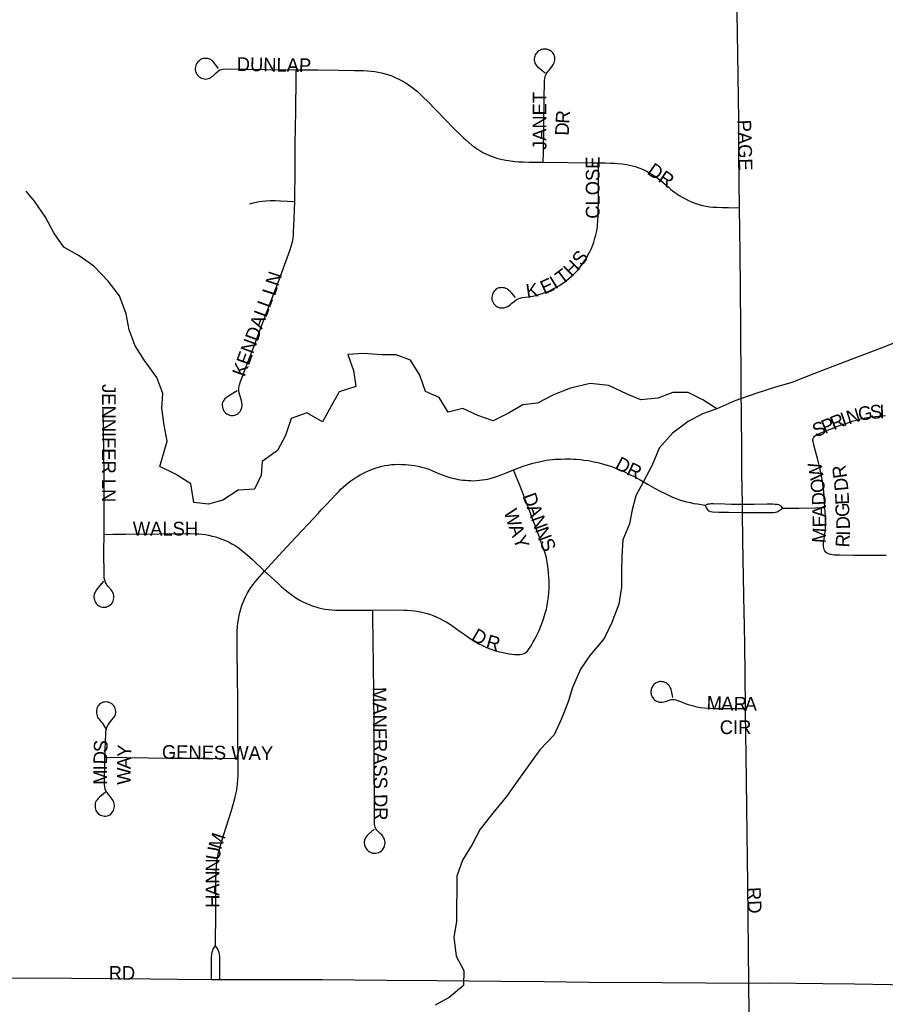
# Model space of a CAD drawing. Header units: feet. Extents: x 2113747 to 2516209, y 960708 to 1356798.
# Tile 149 of 253: x 2288613 to 2291766, y 1189957 to 1193546. Entities that reach past the tile are written whole.
import ezdxf

# ---------------------------------------------------------------- set-up
doc = ezdxf.new("R2010")
doc.units = ezdxf.units.FT
doc.header["$LTSCALE"] = 50
doc.header["$MEASUREMENT"] = 0
for name, color, linetype in [('0_Xref', 7, 'Continuous'), ('GM_X_City_Street', 251, 'Continuous'), ('GM_X_City_Street_Text', 251, 'Continuous'), ('GM_X_Minor_River', 5, 'Continuous')]:
    doc.layers.add(name, color=color, linetype=linetype)
doc.styles.add('Styledgn030', font='dgn030.shx')

# ---------------------------------------------------------------- blocks, each defined once
blk = doc.blocks.new('POR')
at = {"layer": 'GM_X_City_Street', "flags": 128}
for points in [[(2291235.7, 1192860.8), (2291233.2, 1193053.2), (2291232.6, 1193181.2), (2291229.6, 1193420.8), (2291227, 1193571.5), (2291225.3, 1193630.4), (2291224, 1193742), (2291221.5, 1193939), (2291218.7, 1194106.1), (2291216.8, 1194230.8), (2291216.4, 1194283.4), (2291215.8, 1194411.3), (2291215.4, 1194486.8), (2291215.3, 1194501.3)], [(2290520, 1193026.7), (2290520.8, 1193062.3), (2290522.9, 1193151.1), (2290523.9, 1193263.1), (2290525, 1193316.4), (2290525.3, 1193324.7), (2290526.2, 1193331.6), (2290527.4, 1193338.5), (2290528.8, 1193342.9), (2290530.9, 1193347.7), (2290534.5, 1193353.8), (2290538, 1193358.6), (2290542.7, 1193364.2), (2290552.9, 1193376.5), (2290558.1, 1193384.8), (2290560.1, 1193389.4), (2290561.7, 1193393.9), (2290562.7, 1193398.9), (2290562.9, 1193403.7), (2290562.3, 1193409.4), (2290561.4, 1193413.7), (2290560.1, 1193418.1), (2290557.7, 1193422.3), (2290554.9, 1193425.9), (2290551.5, 1193429.3), (2290547.1, 1193432.8), (2290543.6, 1193435), (2290538.9, 1193437.1), (2290533.7, 1193438.5), (2290528.9, 1193439.3), (2290523.9, 1193439.1), (2290519.3, 1193438.9), (2290514.2, 1193437.4), (2290509.8, 1193435.9), (2290503.7, 1193432.4), (2290499.4, 1193428.9), (2290496.3, 1193425.9), (2290493.7, 1193422.4), (2290491.1, 1193418.5), (2290489.3, 1193413.7), (2290488.5, 1193409.7), (2290487.5, 1193403.3), (2290487.6, 1193398.5), (2290488.5, 1193393.5), (2290489.8, 1193388.5), (2290492, 1193384.3), (2290494.5, 1193380.3), (2290498.4, 1193375.9), (2290502.8, 1193371.6), (2290527.1, 1193352.9)], [(2289337, 1193368), (2289320.5, 1193390.6), (2289316.5, 1193394.9), (2289313.1, 1193397.9), (2289308.7, 1193401), (2289305.4, 1193402.7), (2289301.8, 1193404), (2289298.1, 1193404.8), (2289294, 1193405.3), (2289290.6, 1193405.5), (2289286.2, 1193405.3), (2289281.4, 1193404.5), (2289277, 1193403.2), (2289273.1, 1193401.5), (2289269.3, 1193398.7), (2289265.3, 1193395.8), (2289262.3, 1193392.8), (2289259.2, 1193389.3), (2289256.2, 1193384.9), (2289254, 1193379.3), (2289253.1, 1193374.1), (2289252.7, 1193369.3), (2289252.7, 1193364.1), (2289253.7, 1193359.1), (2289254.9, 1193354.5), (2289257.1, 1193349.8), (2289260, 1193345.5), (2289263.1, 1193341.5), (2289266.6, 1193338.5), (2289271.2, 1193335.4), (2289275.7, 1193333.2), (2289279.6, 1193331.9), (2289285.5, 1193330.6), (2289291.4, 1193330.2), (2289295.3, 1193330.7), (2289301.3, 1193331.9), (2289307.5, 1193334.5), (2289312.2, 1193337.6), (2289316.6, 1193340.4), (2289322.6, 1193346.7), (2289328.7, 1193352.2), (2289333.1, 1193356.2), (2289337.7, 1193360), (2289342.6, 1193363.2), (2289347.4, 1193364.9), (2289354, 1193366.4), (2289363.2, 1193367.1), (2289510.6, 1193364.7), (2289619.8, 1193363.9)], [(2289614.7, 1192884.2), (2289615, 1192898.8), (2289616.6, 1192990.7), (2289617, 1193092.4), (2289619.1, 1193213.7), (2289619.7, 1193335.1), (2289619.8, 1193363.9)], [(2289619.8, 1193363.9), (2289700.5, 1193363.3), (2289775.9, 1193362.4), (2289832.5, 1193361.7), (2289864.4, 1193360.9), (2289880.2, 1193359.9), (2289893.5, 1193359.2), (2289906.3, 1193357.7), (2289919, 1193355.6), (2289931, 1193352.9), (2289944.2, 1193349.6), (2289956.6, 1193345.5), (2289968.4, 1193341.2), (2289981, 1193336), (2289992.2, 1193330.9), (2290005.7, 1193323.8), (2290017.7, 1193316.9), (2290029.6, 1193309.5), (2290041.9, 1193300.8), (2290052.6, 1193292.5), (2290062.2, 1193284.3), (2290073, 1193274.3), (2290085.6, 1193262.1), (2290097.3, 1193250.4), (2290197.1, 1193147.8), (2290218.6, 1193126.2), (2290229.2, 1193115.7), (2290237.9, 1193107.9), (2290248.8, 1193098.3), (2290260.5, 1193088.8), (2290270.5, 1193081.4), (2290278.3, 1193075.7), (2290288.7, 1193069.2), (2290300.4, 1193062.7), (2290311.5, 1193056.9), (2290324.3, 1193051.4), (2290338.2, 1193046.2), (2290351.7, 1193041.8), (2290365.6, 1193037.9), (2290384.3, 1193034), (2290401.2, 1193031.4), (2290417.5, 1193029.5), (2290431.6, 1193028.7), (2290447.7, 1193027.9), (2290467.2, 1193027.4), (2290494.1, 1193027), (2290520, 1193026.7)], [(2290418.6, 1192534.2), (2290410.8, 1192543.4), (2290405.7, 1192549), (2290399.6, 1192555.5), (2290393.9, 1192560.7), (2290388.7, 1192564.6), (2290384.4, 1192566.8), (2290379.7, 1192568.6), (2290374.8, 1192569.4), (2290369.9, 1192569.9), (2290365.3, 1192569.4), (2290360.1, 1192568.6), (2290355.3, 1192567.3), (2290351, 1192564.9), (2290346.6, 1192562.1), (2290343.3, 1192558.8), (2290339.3, 1192553.6), (2290337, 1192549.5), (2290335.1, 1192544.7), (2290334, 1192539.9), (2290333.1, 1192535), (2290333.1, 1192530.4), (2290333.5, 1192525.2), (2290334.9, 1192520.8), (2290337.4, 1192515.2), (2290340, 1192510.8), (2290343.5, 1192506.5), (2290347, 1192503.3), (2290351.3, 1192500.4), (2290355.5, 1192498.4), (2290361.8, 1192496.5), (2290367, 1192495.6), (2290372.2, 1192495.6), (2290378.3, 1192496.5), (2290384.3, 1192498.6), (2290390, 1192500.8), (2290396, 1192504.9), (2290401.3, 1192508.6), (2290406, 1192512.5), (2290413.9, 1192519.5), (2290421.9, 1192525.2), (2290426, 1192527.7), (2290430.8, 1192529.9), (2290436.5, 1192531.6), (2290443.3, 1192533.1), (2290454.3, 1192534.7), (2290466.9, 1192536.4), (2290480.8, 1192538.6), (2290493.4, 1192541.2), (2290504.7, 1192544), (2290516.4, 1192547.6), (2290530.3, 1192552.9), (2290542.9, 1192558.1), (2290556.6, 1192564.7), (2290568.9, 1192571.1), (2290579.5, 1192577.5), (2290591.9, 1192585.8), (2290603.7, 1192594.6), (2290613.7, 1192602.8), (2290623.7, 1192611.6), (2290635, 1192622.3), (2290644.6, 1192632.5), (2290651.5, 1192641), (2290659.1, 1192650.4), (2290668.4, 1192664), (2290677.5, 1192677.6), (2290683.1, 1192687.6), (2290688.8, 1192697.6), (2290694.5, 1192709.6), (2290699.5, 1192721.7), (2290704.5, 1192735.6), (2290708.8, 1192749.5), (2290712.3, 1192761.7), (2290714.7, 1192772), (2290716.3, 1192782.5), (2290718.1, 1192794.7), (2290719.7, 1192813.8), (2290720.6, 1192830.8), (2290721.6, 1192899.8), (2290721.2, 1192975.4), (2290721.1, 1192995.1), (2290720.8, 1193024.9)], [(2290520, 1193026.7), (2290701.3, 1193025.1), (2290720.8, 1193024.9)], [(2290720.8, 1193024.9), (2290745.5, 1193024.7), (2290765.5, 1193023.8), (2290779.4, 1193022.9), (2290790.7, 1193022.1), (2290807.7, 1193020.6), (2290823.7, 1193018.6), (2290835, 1193016.4), (2290845.8, 1193013.8), (2290855, 1193011.2), (2290865, 1193007.7), (2290876, 1193003.4), (2290888.9, 1192997.7), (2290898.8, 1192992.5), (2290908.4, 1192987.3), (2290917.1, 1192982.5), (2290923.6, 1192978.6), (2290930.5, 1192973.8), (2290940.1, 1192966.8), (2290948.3, 1192960.3), (2290958.3, 1192951.6), (2290967.9, 1192943), (2290976.1, 1192935.6), (2290985.2, 1192927.7), (2290994.8, 1192920.4), (2291005.6, 1192912.5), (2291015.6, 1192906), (2291026.9, 1192899.1), (2291038.2, 1192893), (2291049.6, 1192887.1), (2291062.9, 1192881.7), (2291076.4, 1192876.5), (2291087.7, 1192872.5), (2291100.7, 1192869.1), (2291114.2, 1192866.4), (2291126.2, 1192864.7), (2291139.8, 1192863.4), (2291153.3, 1192862.5), (2291173.2, 1192861.7), (2291194.9, 1192861.2), (2291235.7, 1192860.8)], [(2289405.5, 1192192.7), (2289382.9, 1192179.7), (2289373.8, 1192174), (2289366, 1192168.4), (2289360.8, 1192164.1), (2289356.4, 1192159.3), (2289353.9, 1192155.2), (2289352.1, 1192150.6), (2289351.1, 1192145.8), (2289350.7, 1192139.3), (2289351.2, 1192135), (2289352.5, 1192129.7), (2289354.2, 1192125), (2289356.4, 1192120.7), (2289358.2, 1192118), (2289360.3, 1192115.5), (2289363.8, 1192111.9), (2289368.1, 1192108.9), (2289372, 1192106.7), (2289376.8, 1192105.1), (2289382, 1192103.7), (2289386.5, 1192103.5), (2289391.1, 1192103.7), (2289396.2, 1192104.6), (2289400.7, 1192106.3), (2289405.1, 1192108.6), (2289408.5, 1192111), (2289412.7, 1192114.7), (2289415.5, 1192118.4), (2289418.5, 1192122.6), (2289421.1, 1192128.6), (2289422.4, 1192132.8), (2289423.2, 1192138.2), (2289423.3, 1192143.2), (2289422.4, 1192149.3), (2289421.2, 1192157.7), (2289415.1, 1192177.5), (2289412.9, 1192186.2), (2289411.5, 1192192.5), (2289411.2, 1192198.3), (2289411.6, 1192205.7), (2289413.7, 1192215), (2289417.7, 1192227.9), (2289422.1, 1192239.8), (2289441.7, 1192292), (2289465.3, 1192353.4), (2289507.7, 1192465.8), (2289557.7, 1192597.8), (2289596.8, 1192705.5), (2289602.9, 1192724.1), (2289606.4, 1192736.7), (2289608.6, 1192748.9), (2289610.1, 1192763.4), (2289610.7, 1192775.8), (2289611.6, 1192794), (2289613, 1192820.1), (2289614.7, 1192884.2)], [(2289451.5, 1192875.2), (2289463.9, 1192878.7), (2289473.9, 1192881.3), (2289486.7, 1192883.7), (2289497.8, 1192885.2), (2289510, 1192886), (2289525.6, 1192886.9), (2289543, 1192886.9), (2289562.5, 1192886.5), (2289588.8, 1192885.2), (2289614.7, 1192884.2)], [(2291246.3, 1191779.9), (2291244.7, 1191839.2), (2291244.2, 1191891.7), (2291243.6, 1191996.7), (2291242.8, 1192087.1), (2291241.6, 1192213.3), (2291240.1, 1192429.9), (2291237.5, 1192695.5), (2291235.7, 1192860.8)], [(2288920.3, 1191669.7), (2288920.1, 1191894), (2288917.1, 1192126.8)], [(2291505.8, 1192024), (2291508.8, 1192027.5), (2291512.7, 1192030.5), (2291518.4, 1192033.5), (2291531.8, 1192039.6), (2291555.7, 1192049.6), (2291578.7, 1192058.7), (2291596.1, 1192065.2), (2291613.5, 1192071.3), (2291629.5, 1192076.9), (2291645.6, 1192082.1), (2291661.7, 1192086.9), (2291669.9, 1192089.1), (2291682.1, 1192092.1), (2291694.7, 1192094.7), (2291714.2, 1192098.1), (2291729, 1192099.9), (2291741.2, 1192101.2), (2291751.5, 1192101.9), (2291767.2, 1192102.9)], [(2291546.7, 1191767.4), (2291543.9, 1191808.1), (2291542, 1191826.8), (2291540.3, 1191842), (2291538.6, 1191856.4), (2291536.4, 1191869.8), (2291532.9, 1191888.5), (2291529, 1191906.3), (2291525.1, 1191922), (2291519.1, 1191946.7), (2291512.6, 1191972.8), (2291505.1, 1192001.2), (2291503.5, 1192008), (2291502.6, 1192011.9), (2291502.6, 1192015.8), (2291503.5, 1192019.7), (2291505.8, 1192024)], [(2290411.7, 1191904.9), (2290431.3, 1191912.5), (2290446.9, 1191918.2), (2290462.3, 1191923.5), (2290482.5, 1191929.5), (2290499.9, 1191933.8), (2290516.8, 1191937.3), (2290530.3, 1191939.9), (2290542.5, 1191941.6), (2290553.8, 1191942.9), (2290563.7, 1191943.7), (2290573.7, 1191944.2), (2290585.9, 1191944.6), (2290599.8, 1191945.1), (2290612.4, 1191945), (2290621, 1191945), (2290631.5, 1191944.6), (2290641.9, 1191943.7), (2290655.4, 1191942.4), (2290668.2, 1191940.9), (2290684.7, 1191938.7), (2290699.4, 1191936.1), (2290711.6, 1191933.5), (2290724.2, 1191930.4), (2290739.2, 1191926.3), (2290753.7, 1191921.7), (2290768.5, 1191917), (2290785, 1191910.9), (2290801.9, 1191903.9), (2290816.7, 1191897.4), (2290834.8, 1191888.6), (2290851, 1191880.5), (2290873.1, 1191868.7), (2290900, 1191853.5), (2290926.1, 1191838.7), (2290944.2, 1191828.8), (2290963.9, 1191818.7), (2290979, 1191811.3), (2290991.2, 1191806.1), (2291004.1, 1191800.7), (2291017.2, 1191796.1), (2291029, 1191792.2), (2291042, 1191788.7), (2291055.2, 1191785.8), (2291068.5, 1191783.1), (2291082.5, 1191780.7), (2291109.9, 1191776.3)], [(2289505.2, 1191536.1), (2289515.9, 1191548.3), (2289571.5, 1191608.5), (2289620.4, 1191661.1), (2289684.7, 1191729.6), (2289698.6, 1191744.8), (2289712.9, 1191760.4), (2289730.4, 1191779), (2289747.3, 1191796.9), (2289765.5, 1191816), (2289775.4, 1191826.4), (2289783.3, 1191834.2), (2289791.1, 1191841.6), (2289801.1, 1191850.7), (2289809.8, 1191858.1), (2289818.8, 1191865.2), (2289829.8, 1191872.5), (2289841.1, 1191879.4), (2289853.7, 1191886.8), (2289865.8, 1191893.4), (2289879.8, 1191899.8), (2289892.3, 1191905), (2289908, 1191911.1), (2289919.7, 1191915), (2289931.9, 1191918.4), (2289943.6, 1191921), (2289955.3, 1191922.7), (2289967.2, 1191924.2), (2289980.1, 1191924.9), (2289992.9, 1191925.5), (2290004.4, 1191925.3), (2290018.7, 1191924.5), (2290029.1, 1191923.6), (2290040, 1191922.3), (2290051.7, 1191920.5), (2290064.7, 1191918.4), (2290077.3, 1191915.3), (2290088.2, 1191912.3), (2290100.4, 1191908.4), (2290112.1, 1191904), (2290124.9, 1191898.5), (2290142.5, 1191891), (2290155.5, 1191885.8), (2290168.5, 1191881), (2290179.4, 1191877.5), (2290189.4, 1191874.9), (2290201.5, 1191872.3), (2290209.8, 1191870.5), (2290218.5, 1191869.2), (2290227.1, 1191867.9), (2290237.2, 1191867), (2290246.2, 1191866.2), (2290256.7, 1191865.9), (2290267.1, 1191865.7), (2290276.7, 1191866.2), (2290287.5, 1191867), (2290297.5, 1191868.3), (2290308.3, 1191870.1), (2290317.9, 1191871.8), (2290327, 1191874), (2290339.2, 1191877.4), (2290353.1, 1191882.2), (2290367, 1191887.4), (2290379.6, 1191892.2), (2290394.4, 1191897.8), (2290411.7, 1191904.9)], [(2290447.7, 1191234.9), (2290453.4, 1191237.1), (2290458.1, 1191240.1), (2290462.5, 1191244.4), (2290466.6, 1191249.6), (2290476, 1191264), (2290484, 1191277.9), (2290490.7, 1191290.5), (2290498, 1191304.3), (2290505.1, 1191320), (2290511.3, 1191334.7), (2290517.2, 1191350.8), (2290522.5, 1191365.9), (2290527.7, 1191383), (2290531.6, 1191397.8), (2290534.7, 1191411.6), (2290537.5, 1191427.2), (2290539.9, 1191442.4), (2290541, 1191456.9), (2290542.1, 1191473.7), (2290542.2, 1191486.9), (2290542.1, 1191499.7), (2290541.1, 1191513.5), (2290539.9, 1191528.9), (2290538.6, 1191541.9), (2290536.9, 1191554.5), (2290534.7, 1191567.1), (2290533, 1191577.5), (2290530.4, 1191588.8), (2290526.9, 1191600.9), (2290522.2, 1191614.8), (2290516.5, 1191630.9), (2290507.4, 1191656.5), (2290495.3, 1191689.1), (2290487, 1191711.3), (2290478.8, 1191733.4), (2290472.7, 1191749.5), (2290466.2, 1191766.4), (2290454.5, 1191796.8), (2290444.1, 1191824.2), (2290433.2, 1191851.6), (2290421.5, 1191880.7), (2290411.7, 1191904.9)], [(2291109.9, 1191776.3), (2291116.4, 1191778.9), (2291121.6, 1191780.7), (2291127.2, 1191781.5), (2291132, 1191782), (2291139.3, 1191782), (2291181.5, 1191781), (2291206.3, 1191780.2), (2291246.3, 1191779.9)], [(2291109.9, 1191776.3), (2291114, 1191766.5), (2291117, 1191761.7), (2291120, 1191758.2), (2291123.9, 1191755.7), (2291129.6, 1191753.5), (2291136.5, 1191752.6), (2291160, 1191751.3), (2291194.6, 1191750.6), (2291246.7, 1191750.1)], [(2291246.3, 1191779.9), (2291288.9, 1191780.3), (2291335.5, 1191781), (2291356.5, 1191780.9), (2291365.7, 1191780.5), (2291372.2, 1191779.6), (2291377.4, 1191778.3), (2291381.7, 1191776.1), (2291385.2, 1191773.5), (2291392.3, 1191765.5)], [(2291246.7, 1191750.1), (2291246.4, 1191766.4), (2291246.3, 1191779.9)], [(2291246.7, 1191750.1), (2291291.2, 1191749.5), (2291326.8, 1191749.6), (2291358.9, 1191750.3), (2291366.7, 1191750.8), (2291371.9, 1191752), (2291376.3, 1191754.2), (2291381.9, 1191757.7), (2291392.3, 1191765.5)], [(2291257.3, 1191035.2), (2291256.9, 1191071.7), (2291256.5, 1191124.2), (2291255.4, 1191186.5), (2291254.9, 1191242.1), (2291254.7, 1191258.5), (2291254.7, 1191261.8), (2291253.7, 1191340.5), (2291252.7, 1191383.1), (2291250, 1191514.3), (2291247.8, 1191648.8), (2291246.7, 1191750.1)], [(2291392.3, 1191765.5), (2291451.4, 1191765.9), (2291511.8, 1191766.9), (2291546.7, 1191767.4)], [(2291548.9, 1191606.7), (2291545.8, 1191610.1), (2291543.9, 1191614.5), (2291542.4, 1191620.1), (2291541.5, 1191627.5), (2291541.7, 1191636.3), (2291542.6, 1191645.4), (2291543.9, 1191654.1), (2291546.1, 1191670.3), (2291547.4, 1191679.2), (2291548.2, 1191687.1), (2291548.7, 1191694.9), (2291548.7, 1191703.1), (2291549.1, 1191718.3), (2291548.8, 1191735.9), (2291547.8, 1191751.3), (2291546.7, 1191767.4)], [(2291548.9, 1191606.7), (2291553.7, 1191603.2), (2291559.1, 1191600.2), (2291565.6, 1191598), (2291573.4, 1191596.7), (2291581.6, 1191595.8), (2291599.4, 1191594.8), (2291651.7, 1191593.7), (2291769.8, 1191593.6)], [(2288917.7, 1191498.9), (2288898.2, 1191475.9), (2288892.5, 1191468), (2288887.4, 1191459.6), (2288884.7, 1191452.9), (2288883.4, 1191445.9), (2288883.2, 1191440.6), (2288883.8, 1191435.5), (2288884.8, 1191430.9), (2288886.4, 1191425.9), (2288889, 1191421.6), (2288892, 1191417.7), (2288895, 1191414.3), (2288899, 1191410.7), (2288903.3, 1191408.1), (2288908.5, 1191406), (2288914.2, 1191404.6), (2288918.7, 1191404.2), (2288923.3, 1191404.2), (2288928.1, 1191405.1), (2288932.9, 1191406.8), (2288937.5, 1191409), (2288941.6, 1191411.6), (2288945.5, 1191415), (2288948.9, 1191418.5), (2288951.6, 1191422.8), (2288953.7, 1191427.6), (2288954.9, 1191432.1), (2288955.9, 1191436.8), (2288956.2, 1191441.8), (2288955.9, 1191447.2), (2288954.6, 1191451.9), (2288952.4, 1191457.6), (2288949.4, 1191463.2), (2288945.9, 1191468), (2288935.7, 1191480.3), (2288930.8, 1191486.3), (2288928.1, 1191490.6), (2288926, 1191494.8), (2288923.8, 1191500.6), (2288922.1, 1191507.2), (2288921.2, 1191513.2), (2288920.6, 1191520.3), (2288919.4, 1191608.9), (2288920.3, 1191669.7)], [(2288920.3, 1191669.7), (2288952, 1191670.3), (2288997.9, 1191671.1), (2289119.7, 1191671.9), (2289216.9, 1191672.7), (2289234.8, 1191672.7), (2289253, 1191672.3), (2289266, 1191671.4), (2289278.2, 1191670.5), (2289289.2, 1191669.1), (2289301.2, 1191667.1), (2289314.5, 1191664), (2289327.2, 1191660.5), (2289339.3, 1191656.7), (2289349.8, 1191652.7), (2289362.8, 1191647.1), (2289375.4, 1191641), (2289386.3, 1191635.4), (2289397.6, 1191628.8), (2289408.2, 1191621.7), (2289419.7, 1191613.6), (2289428.8, 1191606.1), (2289443.2, 1191594), (2289460.5, 1191577.9), (2289505.2, 1191536.1)], [(2289408.8, 1190852.3), (2289408.5, 1190875.6), (2289407.7, 1190906), (2289407.8, 1190976.9), (2289407.3, 1191044.9), (2289406, 1191170.6), (2289405.7, 1191228.2), (2289405.7, 1191279.9), (2289405.7, 1191302.4), (2289405.7, 1191318.5), (2289406.6, 1191334.3), (2289407.9, 1191345.9), (2289409.6, 1191360), (2289412.3, 1191373.7), (2289414.8, 1191385.3), (2289418.8, 1191398.4), (2289422.1, 1191410.1), (2289426.6, 1191422.3), (2289431.4, 1191434.1), (2289436.6, 1191444.9), (2289441.5, 1191454.3), (2289448.3, 1191466.2), (2289455.1, 1191476.2), (2289463.1, 1191487.4), (2289470.6, 1191496.8), (2289505.2, 1191536.1)], [(2289505.2, 1191536.1), (2289527.6, 1191515.1), (2289542.1, 1191501.5), (2289553, 1191491.5), (2289566.9, 1191478.9), (2289579, 1191468.5), (2289592, 1191458.1), (2289606, 1191448.1), (2289619.4, 1191438.5), (2289631.5, 1191431.1), (2289642, 1191425.5), (2289655, 1191418.9), (2289667.1, 1191413.7), (2289678.9, 1191409.4), (2289691.7, 1191405.2), (2289702.7, 1191402), (2289713.6, 1191399.8), (2289724.9, 1191397.7), (2289737.6, 1191395.8), (2289750.5, 1191394.6), (2289764, 1191393.7), (2289780.9, 1191393.3), (2289802.2, 1191393.3), (2289859.6, 1191393.7), (2289899.7, 1191394)], [(2289904, 1190594.6), (2289880, 1190572.9), (2289877.5, 1190570.3), (2289874.9, 1190567.2), (2289872.7, 1190563.8), (2289871.2, 1190560.6), (2289868.9, 1190553.3), (2289868.4, 1190549.9), (2289868.3, 1190545.7), (2289869.1, 1190538.3), (2289870.5, 1190534.3), (2289871.3, 1190531.1), (2289873.1, 1190527.8), (2289874.8, 1190524.5), (2289877, 1190521.2), (2289879.7, 1190518.5), (2289882.7, 1190516), (2289886.1, 1190513.4), (2289889.6, 1190511.3), (2289893.9, 1190509.5), (2289898.7, 1190508.2), (2289903.4, 1190507.8), (2289909.1, 1190507.8), (2289915.7, 1190508.6), (2289921.3, 1190510.4), (2289926.1, 1190512.5), (2289930.4, 1190515.6), (2289934.2, 1190519.4), (2289938.7, 1190525.6), (2289941.7, 1190532.4), (2289943.5, 1190539.8), (2289943.9, 1190545.6), (2289943, 1190552.5), (2289941.7, 1190558.2), (2289938.7, 1190565.1), (2289936.1, 1190569), (2289932.2, 1190573.9), (2289925.7, 1190579.8), (2289919.9, 1190585.2), (2289913.9, 1190591.9), (2289910.5, 1190596.8), (2289908.3, 1190602), (2289906.6, 1190607.8), (2289905.7, 1190613.3), (2289905.3, 1190620.7), (2289905.3, 1190630.7), (2289905.9, 1190655.8), (2289905.2, 1190718.3), (2289904.5, 1190806.8), (2289904, 1190967.6), (2289903.3, 1191095.6), (2289900.8, 1191286), (2289900, 1191365.9), (2289899.7, 1191394)], [(2289899.7, 1191394), (2289988.1, 1191394.5), (2290012, 1191394), (2290026.3, 1191393.6), (2290039.7, 1191392.7), (2290052.5, 1191391.4), (2290065.8, 1191389.3), (2290077.9, 1191386.5), (2290092.7, 1191382.7), (2290105.3, 1191378.8), (2290119.6, 1191373.6), (2290133.1, 1191368.1), (2290143.9, 1191363.1), (2290154.8, 1191357.5), (2290166.9, 1191350.5), (2290178.7, 1191343.2), (2290187.8, 1191337.1), (2290200.4, 1191328.4), (2290214.3, 1191318.4), (2290231.6, 1191305.8), (2290246, 1191295.8), (2290258.1, 1191287.5), (2290270.5, 1191279.7), (2290285.5, 1191271), (2290296.8, 1191265.5), (2290308.1, 1191260.2), (2290322.4, 1191254), (2290334.1, 1191249.7), (2290346.4, 1191245.7), (2290360.6, 1191241.9), (2290374, 1191238.8), (2290388.8, 1191236.2), (2290405.3, 1191233.6), (2290416.2, 1191232.3), (2290422.7, 1191231.9), (2290428.8, 1191231.9), (2290434.4, 1191232.3), (2290440.5, 1191233.2), (2290447.7, 1191234.9)], [(2290992.5, 1191075.1), (2290987.2, 1191098.9), (2290986, 1191103.8), (2290984.7, 1191107.7), (2290983, 1191112.1), (2290980.8, 1191116), (2290978.7, 1191119), (2290976, 1191121.6), (2290973.3, 1191124.2), (2290970.4, 1191126.4), (2290967.1, 1191128.4), (2290962.1, 1191130.8), (2290957.8, 1191132), (2290952.8, 1191132.7), (2290949.1, 1191133.3), (2290945.2, 1191133.3), (2290941.7, 1191132.9), (2290937.8, 1191131.6), (2290933.9, 1191129.9), (2290930.9, 1191128.2), (2290927.8, 1191126), (2290924.7, 1191123.7), (2290922.2, 1191121.2), (2290919.7, 1191118), (2290917.8, 1191115.6), (2290916, 1191111.5), (2290914.8, 1191108.6), (2290913.6, 1191104.4), (2290913, 1191100.8), (2290912.6, 1191096.9), (2290912.6, 1191093), (2290913.1, 1191089.4), (2290913.9, 1191085.2), (2290915.1, 1191082.2), (2290917.4, 1191077.8), (2290920, 1191073.4), (2290922.9, 1191069.4), (2290926.1, 1191066.5), (2290928.8, 1191064.4), (2290933, 1191061.7), (2290937.8, 1191060), (2290942.1, 1191058.7), (2290947.3, 1191057.8), (2290953, 1191058.2), (2290960.9, 1191059.8), (2290969.5, 1191062.1), (2290976.9, 1191064.6), (2290982.1, 1191066.4), (2290987.3, 1191067.8), (2290992.5, 1191068.2), (2290997.2, 1191067.8), (2291003.4, 1191066.4), (2291009.9, 1191064.3), (2291016.4, 1191061.7), (2291026.8, 1191057.7), (2291037.2, 1191053.9), (2291048.7, 1191049.9), (2291062.4, 1191046), (2291079.3, 1191041.6), (2291093.2, 1191039.1), (2291108, 1191037.3), (2291127.1, 1191036), (2291148.4, 1191035.5), (2291217.9, 1191035.5), (2291257.3, 1191035.2)], [(2288923.3, 1190857.9), (2288926.3, 1190943), (2288927.2, 1190952.1), (2288928.5, 1190959.2), (2288930.7, 1190966), (2288932.7, 1190971.5), (2288935.9, 1190977.2), (2288939.6, 1190982.5), (2288945, 1190989.4), (2288950.3, 1190995.1), (2288953.7, 1190999.4), (2288957.2, 1191003.7), (2288960.7, 1191009.8), (2288962.2, 1191014.4), (2288963.3, 1191019.4), (2288963.3, 1191024.1), (2288962.4, 1191030.6), (2288961.1, 1191035), (2288959.1, 1191039.8), (2288956.8, 1191043.3), (2288953.3, 1191047.6), (2288949.9, 1191051.1), (2288945.9, 1191053.7), (2288941.2, 1191056.3), (2288936.7, 1191057.7), (2288931.6, 1191058.5), (2288926.9, 1191058.8), (2288922.1, 1191058.5), (2288917.3, 1191057.6), (2288912.1, 1191055.4), (2288907.7, 1191053.3), (2288904.2, 1191050.6), (2288901.2, 1191047.6), (2288898.1, 1191043.3), (2288895.7, 1191038.6), (2288893.8, 1191034.2), (2288892.9, 1191029.2), (2288892.5, 1191023.7), (2288892.9, 1191018.1), (2288893.9, 1191012.9), (2288895.1, 1191008.1), (2288898.1, 1191001.6), (2288901.2, 1190996.8), (2288904.6, 1190992), (2288908.5, 1190987.3), (2288912.9, 1190982.5), (2288915.9, 1190978.6), (2288919, 1190974.2), (2288921.1, 1190971.2), (2288923.3, 1190967.3), (2288926.4, 1190960.6)], [(2291268.8, 1190034.2), (2291265.2, 1190395.5), (2291263.5, 1190579.3), (2291262.5, 1190674.5), (2291259.7, 1190864.8), (2291257.5, 1191015.9), (2291257.3, 1191035.2)], [(2288924.9, 1190730.6), (2288904.1, 1190711.9), (2288897.9, 1190706.1), (2288894.5, 1190701.9), (2288892, 1190698.2), (2288889.3, 1190693.3), (2288888, 1190688.5), (2288887.6, 1190684.2), (2288887.6, 1190678.5), (2288888, 1190672.8), (2288888.9, 1190668.1), (2288890.4, 1190663.5), (2288892.8, 1190659.4), (2288895.8, 1190655.2), (2288899.3, 1190651.6), (2288903.1, 1190648.7), (2288907.5, 1190646.4), (2288911.9, 1190644.4), (2288917.5, 1190643.3), (2288922.3, 1190642.9), (2288927.1, 1190642.9), (2288931.8, 1190643.7), (2288936.6, 1190645.5), (2288941, 1190647.7), (2288944.9, 1190650.2), (2288948.8, 1190654.1), (2288952.2, 1190659), (2288954.4, 1190663.3), (2288956.3, 1190667.8), (2288957.5, 1190672.4), (2288958, 1190677.5), (2288957.9, 1190682.8), (2288957.5, 1190687.2), (2288956.2, 1190691.9), (2288954.2, 1190696.6), (2288952.3, 1190700.6), (2288949.3, 1190705.1), (2288942.3, 1190713.7), (2288935.8, 1190721.9), (2288931.1, 1190728.5), (2288928.4, 1190732.8), (2288926.3, 1190737), (2288924.5, 1190741.5), (2288923.3, 1190746.2), (2288922.8, 1190750.6), (2288922.3, 1190756), (2288923.3, 1190857.9)], [(2288923.3, 1190857.9), (2289162.1, 1190854.6), (2289292.8, 1190853.6), (2289408.8, 1190852.3)], [(2289326.8, 1190170.3), (2289326.9, 1190294.9), (2289327.6, 1190406.5), (2289328.5, 1190440), (2289329.5, 1190458.6), (2289330.6, 1190470.9), (2289332.3, 1190484.3), (2289334.6, 1190496.5), (2289337.4, 1190509.6), (2289341.9, 1190526), (2289347.1, 1190544.1), (2289355.9, 1190572.1), (2289366.7, 1190605.9), (2289376.3, 1190635.9), (2289383.7, 1190659.8), (2289391.1, 1190685), (2289396.8, 1190706.7), (2289400.7, 1190723.7), (2289403.7, 1190738.4), (2289405.5, 1190749.9), (2289406.8, 1190761.8), (2289407.9, 1190773.2), (2289408.9, 1190792.2), (2289408.9, 1190810.4), (2289409, 1190833), (2289408.8, 1190852.3)], [(2289311.8, 1190047.3), (2289311.2, 1190094.9), (2289311.1, 1190116.8), (2289311.6, 1190127.7), (2289312.7, 1190138.9), (2289314.6, 1190148.1), (2289315.9, 1190152.9), (2289317.7, 1190157.2), (2289320.3, 1190161.6), (2289322.9, 1190165.5), (2289326.8, 1190170.3)], [(2289342.1, 1190047.3), (2289342, 1190100), (2289341.7, 1190109.6), (2289341.8, 1190120.7), (2289341.4, 1190130.8), (2289340.6, 1190138.7), (2289339.2, 1190146), (2289337.4, 1190152.1), (2289333.5, 1190159.9), (2289326.8, 1190170.3)], [(2288544.6, 1190053.3), (2288801.8, 1190051.6), (2289089.1, 1190049.5), (2289188.2, 1190048.4), (2289311.8, 1190047.3)], [(2289311.8, 1190047.3), (2289342.1, 1190047.3)], [(2289342.1, 1190047.3), (2289483.8, 1190047.6), (2289716.6, 1190046.6), (2289949, 1190044.7), (2290132.6, 1190043), (2290366.1, 1190040.4), (2290523.7, 1190039.4), (2290687.9, 1190037.6), (2290954, 1190036), (2291268.8, 1190034.2)], [(2291268.8, 1190034.2), (2291340.8, 1190034.3), (2291539.4, 1190032.1), (2291654.4, 1190030.6), (2291786.8, 1190028.7), (2291892.3, 1190027.1), (2292017.7, 1190026.2), (2292258.4, 1190024.6), (2292455.7, 1190023.8), (2292793.9, 1190022.6), (2292972.1, 1190022), (2293145.5, 1190020.5), (2293464.1, 1190018.1), (2293581.8, 1190017.1), (2293776.4, 1190015.7), (2293908.4, 1190014.7)], [(2291287, 1188097.1), (2291284, 1188356.1), (2291284.3, 1188543), (2291282.3, 1188743), (2291281.8, 1189051.2), (2291278.4, 1189395.6), (2291272.2, 1189816.9), (2291268.8, 1190034.2)]]:
    blk.add_lwpolyline(points, dxfattribs=at)
at = {"layer": 'GM_X_Minor_River', "flags": 128}
for points in [[(2291152.4, 1192128.2), (2291102.2, 1192160), (2291048, 1192187.7), (2290992, 1192187.4), (2290938.1, 1192167.1), (2290876, 1192160.8), (2290825.9, 1192180.6), (2290759.7, 1192212.3), (2290691.6, 1192220), (2290619.7, 1192203.6), (2290557.7, 1192179.2), (2290499.9, 1192148.9), (2290445.8, 1192142.6), (2290393.9, 1192112.3), (2290338, 1192083.9), (2290281.9, 1192103.7), (2290227.8, 1192129.4), (2290173.8, 1192115.1), (2290141.5, 1192169.1), (2290091.4, 1192190.9), (2290071.1, 1192250.9), (2290036.8, 1192304.8), (2289984.7, 1192324.6), (2289932.6, 1192324.3), (2289864.5, 1192330), (2289808.5, 1192325.7), (2289828.8, 1192267.7), (2289837.1, 1192209.6), (2289777.2, 1192189.3), (2289747.4, 1192137), (2289715.6, 1192080.8), (2289659.4, 1192112.5), (2289601.5, 1192092.2), (2289581.8, 1192030), (2289552, 1191975.7), (2289496.2, 1191935.4), (2289492.4, 1191885.3), (2289468.6, 1191835.1), (2289408.6, 1191830.8), (2289352.7, 1191794.4), (2289300.7, 1191780.1), (2289246.7, 1191785.9), (2289236.4, 1191853.9), (2289180.2, 1191889.7), (2289124, 1191917.5), (2289149.6, 1192009.8), (2289139.3, 1192067.8), (2289131, 1192129.9), (2289134.7, 1192184), (2289112.4, 1192242), (2289068.1, 1192303.9), (2289033.8, 1192357.8), (2289011.5, 1192415.8), (2289001.3, 1192473.9), (2288976.9, 1192539.8), (2288934.7, 1192593.7), (2288882.4, 1192647.6), (2288830.1, 1192685.4), (2288774, 1192717.1), (2288737.7, 1192769.1), (2288707.4, 1192827), (2288667.1, 1192884.9), (2288636.9, 1192920.8)], [(2291809.7, 1192372), (2291757.7, 1192351.6), (2291641.9, 1192307), (2291534, 1192266.4), (2291478.1, 1192244), (2291426.1, 1192223.7), (2291362.2, 1192205.4), (2291294.2, 1192183), (2291218.3, 1192156.5), (2291152.4, 1192128.2), (2291100.4, 1192109.9), (2291048.5, 1192081.6), (2290990.7, 1192039.2), (2290942.9, 1191984.8), (2290917.2, 1191922.6), (2290885.5, 1191862.3), (2290857.7, 1191810.1), (2290843.9, 1191759.9), (2290834.2, 1191707.8), (2290810.4, 1191649.6), (2290806.7, 1191589.4), (2290805, 1191535.3), (2290805.2, 1191477.2), (2290795.5, 1191415.1), (2290769.8, 1191348.8), (2290742.1, 1191290.6), (2290690.3, 1191228.2), (2290656.5, 1191177.9), (2290626.8, 1191111.6), (2290611.1, 1191059.5), (2290585.4, 1190995.2), (2290559.6, 1190939), (2290507.8, 1190884.6), (2290424.3, 1190768), (2290386.5, 1190713.7), (2290336.8, 1190653.4), (2290291, 1190595), (2290261.3, 1190538.8), (2290225.5, 1190482.5), (2290205.8, 1190424.3), (2290206, 1190370.2), (2290204.3, 1190314.1), (2290204.6, 1190258), (2290194.8, 1190201.8), (2290203.2, 1190131.7), (2290231.4, 1190079.8), (2290229.7, 1190025.7), (2290177.9, 1189981.3), (2290126, 1189953)]]:
    blk.add_lwpolyline(points, dxfattribs=at)
at = {"layer": 'GM_X_City_Street_Text', "char_height": 50, "attachment_point": 7, "line_spacing_factor": 0.8, "style": 'Styledgn030'}
for s, insert, rotation in [('{\\Fdgn000|c0;\\C256;DUNLAP}', (2289403.3, 1193359.1), 358.9756), ('{\\Fdgn000|c0;\\C256;JANET}', (2290532.5, 1193071.4), 90), ('{\\Fdgn000|c0;\\C256;R}', (2290614.6, 1193166.1), 86.0389), ('{\\Fdgn000|c0;\\C256;D}', (2290613.1, 1193123.1), 88.0326), ('{\\Fdgn000|c0;\\C256;PAGE}', (2291226.7, 1193181.1), 271.6357), ('{\\Fdgn000|c0;\\C256;CLOSE}', (2290726.1, 1192820.6), 90), ('{\\Fdgn000|c0;\\C256;DR}', (2290895.4, 1192986.3), 325.4822), ('{\\Fdgn000|c0;\\C256;S}', (2290661.3, 1192645.1), 53.6049), ('{\\Fdgn000|c0;\\C256;H}', (2290624, 1192606), 45.5089), ('{\\Fdgn000|c0;\\C256;LN}', (2289542.3, 1192536.7), 71.565), ('{\\Fdgn000|c0;\\C256;I}', (2290563.4, 1192562.3), 31.3455), ('{\\Fdgn000|c0;\\C256;T}', (2290588.4, 1192578), 37.3301), ('{\\Fdgn000|c0;\\C256;K}', (2290460.7, 1192532), 8.025), ('{\\Fdgn000|c0;\\C256;E}', (2290523.7, 1192543.8), 24.3679), ('{\\Fdgn000|c0;\\C256;KENDALL}', (2289432.2, 1192241.6), 69.9426), ('{\\Fdgn000|c0;\\C256;JENNIFER LN}', (2288912.3, 1192217.8), 270), ('{\\Fdgn000|c0;\\C256;R}', (2291578.2, 1192049.1), 21.9006), ('{\\Fdgn000|c0;\\C256;I}', (2291613.8, 1192063.4), 19.4715), ('{\\Fdgn000|c0;\\C256;N}', (2291633.3, 1192070.3), 16.9211), ('{\\Fdgn000|c0;\\C256;G}', (2291671.8, 1192082.3), 9.951), ('{\\Fdgn000|c0;\\C256;S}', (2291712.3, 1192089.5), 4.4574), ('{\\Fdgn000|c0;\\C256;I}', (2291746.3, 1192092.2), 2.3168), ('{\\Fdgn000|c0;\\C256;S}', (2291513.7, 1192022), 22.7502), ('{\\Fdgn000|c0;\\C256;P}', (2291546.1, 1192035.6), 22.7293), ('{\\Fdgn000|c0;\\C256;D}', (2290778.4, 1191911.7), 332.1448), ('{\\Fdgn000|c0;\\C256;R}', (2290820.3, 1191889.6), 334.9225), ('{\\Fdgn000|c0;\\C256;W}', (2291543.2, 1191873.4), 99.8285), ('{\\Fdgn000|c0;\\C256;R}', (2291627.8, 1191877.9), 98.2496), ('{\\Fdgn000|c0;\\C256;O}', (2291547.7, 1191823.5), 94.8588), ('{\\Fdgn000|c0;\\C256;D}', (2291632.3, 1191830.3), 95.1995), ('{\\Fdgn000|c0;\\C256;D}', (2290444, 1191810.3), 290.1698), ('{\\Fdgn000|c0;\\C256;D}', (2291549.9, 1191776.8), 92.6653), ('{\\Fdgn000|c0;\\C256;E}', (2291635, 1191779), 92.8036), ('{\\Fdgn000|c0;\\C256;W}', (2290375.5, 1191752.7), 288.5094), ('{\\Fdgn000|c0;\\C256;A}', (2290459.2, 1191769), 290.1807), ('{\\Fdgn000|c0;\\C256;A}', (2291551.6, 1191732.3), 92.2025), ('{\\Fdgn000|c0;\\C256;G}', (2291636.9, 1191734.8), 92.5859), ('{\\Fdgn000|c0;\\C256;WALSH}', (2289025, 1191665.1), 0), ('{\\Fdgn000|c0;\\C256;N}', (2290474.4, 1191727.7), 290.1807), ('{\\Fdgn000|c0;\\C256;E}', (2291552.4, 1191695.9), 91.2128), ('{\\Fdgn000|c0;\\C256;D}', (2291637.8, 1191688.9), 91.0403), ('{\\Fdgn000|c0;\\C256;A}', (2290393.9, 1191697.6), 289.2463), ('{\\Fdgn000|c0;\\C256;N}', (2290489.5, 1191686.4), 290.1954), ('{\\Fdgn000|c0;\\C256;M}', (2291548.9, 1191637.1), 86.3362), ('{\\Fdgn000|c0;\\C256;I}', (2291637.4, 1191664.4), 89.058), ('{\\Fdgn000|c0;\\C256;Y}', (2290408.9, 1191654.7), 290.3877), ('{\\Fdgn000|c0;\\C256;S}', (2290505.4, 1191643.3), 291.7162), ('{\\Fdgn000|c0;\\C256;R}', (2291634.6, 1191621.3), 86.1843), ('{\\Fdgn000|c0;\\C256;D}', (2290254.5, 1191287), 329.5422), ('{\\Fdgn000|c0;\\C256;R}', (2290308.4, 1191257.7), 343.8386), ('{\\Fdgn000|c0;\\C256;MANFRASS DR}', (2289897.9, 1191113.1), 270.5846), ('{\\Fdgn000|c0;\\C256;M}', (2291114.7, 1191031.5), 357.5587), ('{\\Fdgn000|c0;\\C256;A}', (2291167.8, 1191029.2), 357.7973), ('{\\Fdgn000|c0;\\C256;R}', (2291213.8, 1191027.5), 359.436), ('{\\Fdgn000|c0;\\C256;A}', (2291254, 1191027.1), 359.9703), ('{\\Fdgn000|c0;\\C256;CIR}', (2291163.4, 1190941.1), 0), ('{\\Fdgn000|c0;\\C256;S}', (2288932.2, 1190873.6), 85.8171), ('{\\Fdgn000|c0;\\C256;Y}', (2289017.9, 1190856.5), 86.7195), ('{\\Fdgn000|c0;\\C256;GENES WAY}', (2289130.8, 1190851.1), 359.2919), ('{\\Fdgn000|c0;\\C256;D}', (2288931, 1190830.9), 88.251), ('{\\Fdgn000|c0;\\C256;A}', (2289017, 1190813.5), 88.7323), ('{\\Fdgn000|c0;\\C256;I}', (2288930.9, 1190809.7), 89.9391), ('{\\Fdgn000|c0;\\C256;W}', (2289016.9, 1190756.9), 89.8991), ('{\\Fdgn000|c0;\\C256;M}', (2288930.9, 1190756.9), 89.9271), ('{\\Fdgn000|c0;\\C256;M}', (2289346.8, 1190518.3), 72.0374), ('{\\Fdgn000|c0;\\C256;U}', (2289340.4, 1190479.1), 80.2503), ('{\\Fdgn000|c0;\\C256;N}', (2289340.4, 1190439.9), 89.4535), ('{\\Fdgn000|c0;\\C256;N}', (2289340.3, 1190396.1), 89.8688), ('{\\Fdgn000|c0;\\C256;A}', (2289340.2, 1190352.1), 89.8688), ('{\\Fdgn000|c0;\\C256;H}', (2289340.1, 1190308.1), 89.8688), ('{\\Fdgn000|c0;\\C256;RD}', (2291261.9, 1190382.6), 273.011), ('{\\Fdgn000|c0;\\C256;RD}', (2288937, 1190045.9), 0)]:
    blk.add_mtext(s, dxfattribs=dict(at, insert=insert, rotation=rotation))

msp = doc.modelspace()

# ---------------------------------------------------------------- block references
at = {"layer": '0_Xref'}
msp.add_blockref('POR', (0, 0), dxfattribs=at)

doc.saveas('drawing.dxf')
